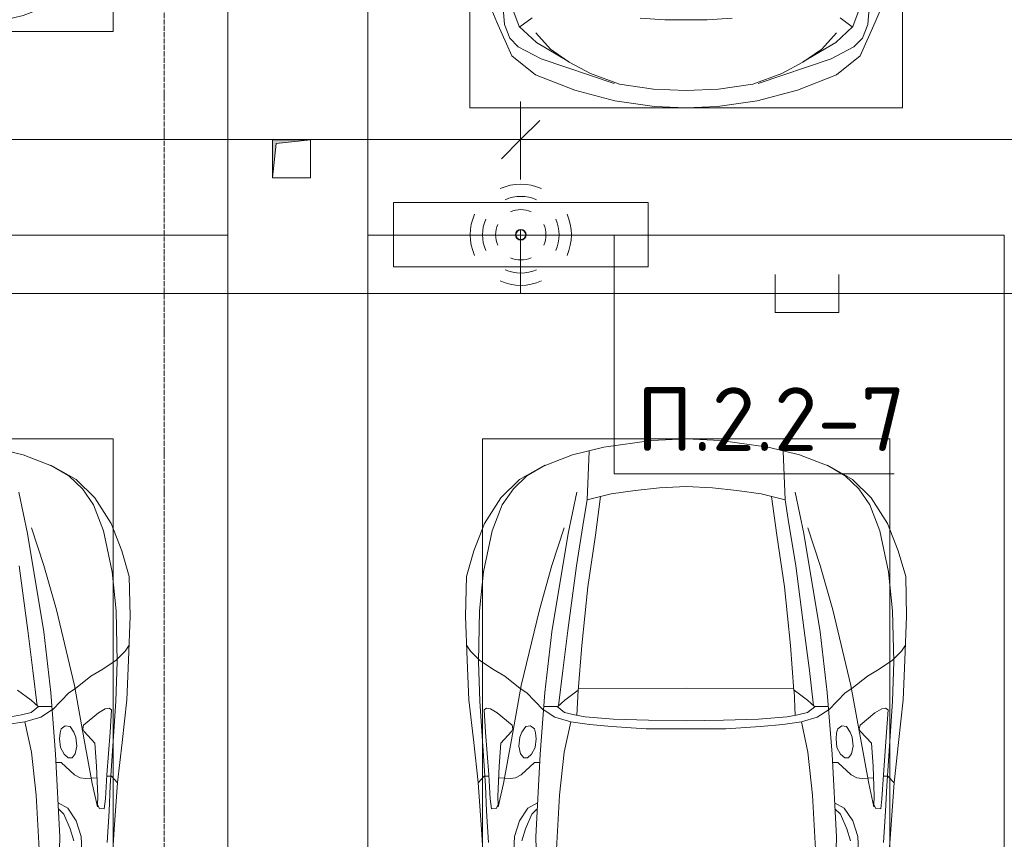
# Model space of a CAD drawing. Header units: millimetres. Extents: x -32229 to 288056, y -13689 to 125138.
# Tile 100 of 193: x -14032 to -10165, y 101976 to 105197. Entities that reach past the tile are written whole.
import ezdxf

# ---------------------------------------------------------------- set-up
doc = ezdxf.new("R2010")
doc.units = ezdxf.units.MM
doc.linetypes.add('ADSK_Линия сетки', pattern=[25, 20, -2.5, 0, -2.5])
for name, color, linetype, lineweight in [('A-ANNO-DIMS', 7, 'Continuous', 9), ('A-ANNO-DIMS-200', 7, 'Continuous', 9), ('A-ANNO-NOTE', 7, 'Continuous', 18), ('A-DETL-GENF', 7, 'Continuous', 18), ('A-DETL-THIN', 7, 'Continuous', 9), ('C-PRKG', 7, 'Continuous', 18), ('G-ANNO-TEXT', 7, 'Continuous', 9), ('M-EQPM', 7, 'Continuous', 18), ('S-GRID', 7, 'Continuous', 9)]:
    doc.layers.add(name, color=color, linetype=linetype, lineweight=lineweight)
doc.layers.add('A-DETL', color=7, linetype='Continuous', lineweight=9, true_color=0x00a600)
doc.styles.add('GOST Common_3', font='GOST_Common.ttf', dxfattribs={"width": 0.9, "height": 250})
doc.styles.add('ISOCPEUR', font='isocpeur.ttf', dxfattribs={"height": 250})
doc.dimstyles.new('ГОСТ_2_5_мм2', dxfattribs={"dimscale": 304.8, "dimtxt": 251.428749, "dimasz": 0.492126, "dimexe": 0.492126, "dimexo": 0.656168, "dimgap": 0.098425, "dimtad": 1, "dimdec": 0, "dimdsep": 46, "dimtxsty": 'GOST Common_3', "dimblk1": 'OBLIQUE', "dimblk2": 'OBLIQUE', "dimsah": 1, "dimcen": 0.09, "dimazin": 2, "dimtfac": 1, "dimtdec": 4, "dimtix": 1, "dimtmove": 0, "dimatfit": 3, "dimfxl": 1, "dimtvp": 1, "dimtolj": 1, "dimtzin": 0, "dimarcsym": 2})

# ---------------------------------------------------------------- blocks, each defined once
blk = doc.blocks.new('АР_Машиноместо - 5300x2500_С-V39--02 ЭО')
at = {"layer": 'A-DETL-GENF', "color": 253, "lineweight": 13, "true_color": 0xaaaaaa}
for p, q in [((507.1, -4462.6), (419.6, -4254.2)), ((1992.9, -4462.6), (2080.4, -4254.2)), ((528.4, -4374.7), (536.4, -4471.4)), ((1971.6, -4374.7), (1963.6, -4471.4)), ((594.6, -4479.3), (569.5, -4413.1)), ((645, -4445.5), (597.3, -4481.4)), ((1069.6, -4447.3), (1167.1, -4453.2)), ((1430.4, -4447.3), (1332.9, -4453.2)), ((1855, -4445.5), (1902.7, -4481.4)), ((1905.4, -4479.3), (1930.5, -4413.1)), ((565.9, -4595.1), (507.1, -4462.6)), ((536.4, -4471.4), (557.5, -4525.7)), ((661.8, -4543.1), (594.6, -4479.3)), ((1167.1, -4453.2), (1250, -4453.9)), ((1332.9, -4453.2), (1250, -4453.9)), ((1838.2, -4543.1), (1905.4, -4479.3)), ((1934.1, -4595.1), (1992.9, -4462.6)), ((1963.6, -4471.4), (1942.5, -4525.7)), ((717.1, -4568.9), (659.6, -4505.3)), ((1782.9, -4568.9), (1840.4, -4505.3)), ((557.5, -4525.7), (590.7, -4560.1)), ((590.7, -4560.1), (680.7, -4606.5)), ((788.5, -4617.7), (661.8, -4543.1)), ((1711.5, -4617.7), (1838.2, -4543.1)), ((1909.3, -4560.1), (1819.3, -4606.5)), ((1942.5, -4525.7), (1909.3, -4560.1)), ((659.1, -4669.9), (565.9, -4595.1)), ((791.3, -4619.7), (717.1, -4568.9)), ((1708.7, -4619.7), (1782.9, -4568.9)), ((1840.9, -4669.9), (1934.1, -4595.1)), ((680.7, -4606.5), (967, -4703.6)), ((873.9, -4665.1), (791.3, -4619.7)), ((1819.3, -4606.5), (1533, -4703.6)), ((1626.1, -4665.1), (1708.7, -4619.7)), ((812.7, -4729.4), (659.1, -4669.9)), ((988.2, -4706.7), (873.9, -4665.1)), ((1511.8, -4706.7), (1626.1, -4665.1)), ((1687.3, -4729.4), (1840.9, -4669.9)), ((1122.2, -4726.4), (988.2, -4706.7)), ((1377.8, -4726.4), (1511.8, -4706.7)), ((970.2, -4771.8), (812.7, -4729.4)), ((1250, -4731.7), (1122.2, -4726.4)), ((1250, -4731.7), (1377.8, -4726.4)), ((1529.8, -4771.8), (1687.3, -4729.4)), ((1126.4, -4794.1), (970.2, -4771.8)), ((1250, -4800), (1126.4, -4794.1)), ((1250, -4800), (1373.6, -4794.1)), ((1373.6, -4794.1), (1529.8, -4771.8))]:
    blk.add_line(p, q, dxfattribs=at)
at = {"layer": 'C-PRKG', "color": 253, "lineweight": 13, "true_color": 0xaaaaaa}
for p, q in [((0, 0), (0, -5300)), ((400, -500), (400, -4800)), ((2100, -500), (2100, -4800)), ((400, -4800), (2100, -4800)), ((2500, -5300), (0, -5300))]:
    blk.add_line(p, q, dxfattribs=at)
blk = doc.blocks.new('АР_Машиноместо - 4900x2400_М__5300х2500_-V41--02 ЭО')
at = {"layer": 'A-DETL-GENF', "color": 253, "lineweight": 13, "true_color": 0xaaaaaa}
for p, q in [((1114.6, 4493), (927, 4466.6)), ((1250, 4500), (1114.6, 4493)), ((1250, 4500), (1385.4, 4493)), ((1385.4, 4493), (1573, 4466.6)), ((927, 4466.6), (804.4, 4436.7)), ((861.2, 4260.3), (869.3, 4451.1)), ((1573, 4466.6), (1695.6, 4436.7)), ((1638.8, 4260.3), (1630.7, 4451.1)), ((804.4, 4436.7), (686, 4391.6)), ((1695.6, 4436.7), (1814, 4391.6)), ((686, 4391.6), (596.3, 4340.6)), ((1814, 4391.6), (1903.7, 4340.6)), ((596.3, 4340.6), (522.5, 4267.9)), ((1903.7, 4340.6), (1977.5, 4267.9)), ((1050.4, 4297.3), (955.5, 4283.9)), ((1146, 4306.7), (1050.4, 4297.3)), ((1250, 4312), (1146, 4306.7)), ((1250, 4312), (1354, 4306.7)), ((1354, 4306.7), (1449.6, 4297.3)), ((1449.6, 4297.3), (1544.5, 4283.9)), ((522.5, 4267.9), (458.6, 4167)), ((955.5, 4283.9), (861, 4259.4)), ((914, 4272.5), (893.6, 4121.6)), ((1544.5, 4283.9), (1639, 4259.4)), ((1586, 4272.5), (1606.4, 4121.6)), ((1977.5, 4267.9), (2041.4, 4167)), ((458.6, 4167), (416.4, 4059.2)), ((2041.4, 4167), (2083.6, 4059.2)), ((893.6, 4121.6), (863.9, 3917.5)), ((1606.4, 4121.6), (1636.1, 3917.5)), ((416.4, 4059.2), (387.4, 3958.4)), ((2083.6, 4059.2), (2112.6, 3958.4)), ((387.4, 3958.4), (384, 3802.9)), ((2112.6, 3958.4), (2116, 3802.9)), ((863.9, 3917.5), (840.1, 3687.8)), ((1636.1, 3917.5), (1659.9, 3687.8)), ((384, 3802.9), (390.2, 3630)), ((2116, 3802.9), (2109.8, 3630)), ((403.8, 3665.5), (388.1, 3688.4)), ((840.1, 3687.8), (826.6, 3509.6)), ((1659.9, 3687.8), (1673.4, 3509.6)), ((2096.2, 3665.5), (2111.9, 3688.4)), ((438.6, 3629.8), (403.8, 3665.5)), ((2061.4, 3629.8), (2096.2, 3665.5)), ((390.2, 3630), (397.1, 3474.2)), ((491.4, 3594.2), (438.6, 3629.8)), ((2008.6, 3594.2), (2061.4, 3629.8)), ((2109.8, 3630), (2102.9, 3474.2)), ((537.9, 3567), (491.4, 3594.2)), ((598.3, 3518.6), (537.9, 3567)), ((1901.7, 3518.6), (1962.1, 3567)), ((1962.1, 3567), (2008.6, 3594.2)), ((1250, 3520.1), (827.2, 3517.2)), ((1250, 3520.1), (1672.8, 3517.2)), ((624.9, 3501.2), (598.3, 3518.6)), ((654.7, 3470.4), (624.9, 3501.2)), ((676.4, 3260.1), (695.7, 3502.8)), ((773.2, 3472.4), (825.6, 3512.1)), ((825.6, 3512.1), (821, 3413)), ((1674.4, 3512.1), (1679, 3413)), ((1726.8, 3472.4), (1674.4, 3512.1)), ((1823.6, 3260.1), (1804.3, 3502.8)), ((1845.3, 3470.4), (1875.1, 3501.2)), ((1875.1, 3501.2), (1901.7, 3518.6)), ((397.1, 3474.2), (415.7, 3305.9)), ((690.2, 3433.7), (654.7, 3470.4)), ((744.1, 3447.2), (691.3, 3447.2)), ((773, 3424.2), (744.1, 3447.2)), ((744.3, 3447), (773.2, 3472.4)), ((1755.7, 3447), (1726.8, 3472.4)), ((1727, 3424.2), (1755.7, 3447)), ((1755.7, 3447.2), (1808.7, 3447.2)), ((1809.8, 3433.7), (1845.3, 3470.4)), ((2102.9, 3474.2), (2084.3, 3305.9)), ((456.6, 3434.5), (466.2, 3441.1)), ((462.2, 3347.3), (456.6, 3434.5)), ((466.2, 3441.1), (481.5, 3439.1)), ((481.5, 3439.1), (508, 3422.8)), ((508, 3422.8), (566.8, 3375.1)), ((811.1, 3414.8), (773, 3424.2)), ((853.3, 3407.2), (811.1, 3414.8)), ((965.3, 3397.8), (853.3, 3407.2)), ((1534.7, 3397.8), (1646.7, 3407.2)), ((1646.7, 3407.2), (1688.9, 3414.8)), ((1688.9, 3414.8), (1727, 3424.2)), ((1992, 3422.8), (1933.2, 3375.1)), ((2018.5, 3439.1), (1992, 3422.8)), ((2033.8, 3441.1), (2018.5, 3439.1)), ((2043.4, 3434.5), (2033.8, 3441.1)), ((2037.8, 3347.3), (2043.4, 3434.5)), ((566.8, 3375.1), (569.7, 3360.7)), ((605.2, 3346.8), (620, 3369.3)), ((620, 3369.3), (638.7, 3372.5)), ((638.7, 3372.5), (654.1, 3360.7)), ((1102.5, 3394.3), (965.3, 3397.8)), ((1250, 3391.3), (1102.5, 3394.3)), ((1250, 3391.3), (1397.5, 3394.3)), ((1397.5, 3394.3), (1534.7, 3397.8)), ((1861.3, 3372.5), (1845.9, 3360.7)), ((1880, 3369.3), (1861.3, 3372.5)), ((1894.8, 3346.8), (1880, 3369.3)), ((1933.2, 3375.1), (1930.3, 3360.7)), ((474.8, 3179.9), (462.2, 3347.3)), ((564.6, 3349.7), (522.2, 3303.2)), ((569.7, 3360.7), (564.6, 3349.7)), ((593.6, 3292.5), (597.1, 3327.4)), ((597.1, 3327.4), (605.2, 3346.8)), ((654.1, 3360.7), (658.7, 3344.5)), ((658.7, 3344.5), (661.1, 3321.2)), ((1841.3, 3344.5), (1838.9, 3321.2)), ((1845.9, 3360.7), (1841.3, 3344.5)), ((1902.9, 3327.4), (1894.8, 3346.8)), ((1906.4, 3292.5), (1902.9, 3327.4)), ((1930.3, 3360.7), (1935.4, 3349.7)), ((1935.4, 3349.7), (1977.8, 3303.2)), ((2025.2, 3179.9), (2037.8, 3347.3)), ((415.7, 3305.9), (432.8, 3149.3)), ((522.2, 3303.2), (515.3, 3213.7)), ((599.8, 3262.3), (593.6, 3292.5)), ((661.1, 3321.2), (657.2, 3286.3)), ((1838.9, 3321.2), (1842.8, 3286.3)), ((1900.2, 3262.3), (1906.4, 3292.5)), ((1977.8, 3303.2), (1984.7, 3213.7)), ((2084.3, 3305.9), (2067.1, 3148.3)), ((612.1, 3245.7), (599.8, 3262.3)), ((643.2, 3259.9), (626.8, 3246.1)), ((657.2, 3286.3), (643.2, 3259.9)), ((659.3, 2936), (676.4, 3260.1)), ((1840.7, 2936), (1823.6, 3260.1)), ((1842.8, 3286.3), (1856.8, 3259.9)), ((1856.8, 3259.9), (1873.2, 3246.1)), ((1887.9, 3245.7), (1900.2, 3262.3)), ((515.3, 3213.7), (510.9, 3094.6)), ((654.5, 3228.1), (601.7, 3179.4)), ((626.8, 3246.1), (612.1, 3245.7)), ((674.6, 3227.6), (654.5, 3228.1)), ((1825.4, 3227.6), (1845.5, 3228.1)), ((1845.5, 3228.1), (1898.3, 3179.4)), ((1873.2, 3246.1), (1887.9, 3245.7)), ((1984.7, 3213.7), (1989.1, 3094.6)), ((456.9, 3174.2), (432.9, 3148.3)), ((475.2, 3173.5), (456.9, 3174.2)), ((480.8, 3085), (474.8, 3179.9)), ((601.7, 3179.4), (579.5, 3167.7)), ((1898.3, 3179.4), (1920.5, 3167.7)), ((2019.2, 3085), (2025.2, 3179.9)), ((2024.8, 3173.5), (2043.1, 3174.2)), ((2043.1, 3174.2), (2067.1, 3148.3)), ((432.8, 3149.3), (446, 2964.8)), ((558.4, 3165.4), (513.6, 3168)), ((579.5, 3167.7), (558.4, 3165.4)), ((1920.5, 3167.7), (1941.6, 3165.4)), ((1941.6, 3165.4), (1986.4, 3168)), ((2067.2, 3149.3), (2054, 2964.8)), ((510.9, 3094.6), (512.2, 3061.4)), ((1989.1, 3094.6), (1987.8, 3061.4)), ((485.6, 3046.1), (480.8, 3085)), ((512.2, 3061.4), (504.5, 3046.6)), ((1987.8, 3061.4), (1995.5, 3046.6)), ((2014.4, 3046.1), (2019.2, 3085)), ((504.5, 3046.6), (485.6, 3046.1)), ((643.6, 3024.6), (618.7, 2966.7)), ((665.1, 3046.1), (643.6, 3024.6)), ((1834.9, 3046.1), (1856.4, 3024.6)), ((1856.4, 3024.6), (1881.3, 2966.7)), ((1995.5, 3046.6), (2014.4, 3046.1)), ((446, 2964.8), (456.1, 2818.3)), ((618.7, 2966.7), (604.4, 2919.4)), ((1881.3, 2966.7), (1895.6, 2919.4)), ((2054, 2964.8), (2043.9, 2818.3)), ((667.8, 2638.3), (659.3, 2936)), ((1832.2, 2638.3), (1840.7, 2936))]:
    blk.add_line(p, q, dxfattribs=at)
at = {"layer": 'A-DETL-GENF', "color": 254, "lineweight": 13, "true_color": 0xd4d4d4}
for p, q in [((696.3, 4395.8), (625, 4354.8)), ((1803.7, 4395.8), (1875, 4354.8)), ((625, 4354.8), (571.5, 4303.1)), ((1875, 4354.8), (1928.5, 4303.1)), ((571.5, 4303.1), (527.8, 4239.8)), ((1928.5, 4303.1), (1972.2, 4239.8)), ((786.9, 4128.3), (821.1, 4289.8)), ((849, 4182.8), (861.2, 4260.3)), ((1651, 4182.8), (1638.8, 4260.3)), ((1713.1, 4128.3), (1678.9, 4289.8)), ((527.8, 4239.8), (488.6, 4138.1)), ((1972.2, 4239.8), (2011.4, 4138.1)), ((819.4, 4000.8), (849, 4182.8)), ((1680.6, 4000.8), (1651, 4182.8)), ((722.7, 4001.8), (771.7, 4149.8)), ((1777.3, 4001.8), (1728.3, 4149.8)), ((488.6, 4138.1), (454.7, 3976.8)), ((723.2, 3741.5), (786.9, 4128.3)), ((1776.8, 3741.5), (1713.1, 4128.3)), ((2011.4, 4138.1), (2045.3, 3976.8)), ((673.6, 3827.1), (722.7, 4001.8)), ((785.7, 3746.6), (819.4, 4000.8)), ((1714.3, 3746.6), (1680.6, 4000.8)), ((1826.4, 3827.1), (1777.3, 4001.8)), ((454.7, 3976.8), (438.6, 3823.4)), ((2045.3, 3976.8), (2061.4, 3823.4)), ((438.6, 3823.4), (434.2, 3623.7)), ((602.3, 3530.2), (673.6, 3827.1)), ((1897.7, 3530.2), (1826.4, 3827.1)), ((2061.4, 3823.4), (2065.8, 3623.7)), ((695.7, 3502.8), (723.2, 3741.5)), ((765.5, 3589.1), (785.7, 3746.6)), ((1734.5, 3589.1), (1714.3, 3746.6)), ((1804.3, 3502.8), (1776.8, 3741.5)), ((434.2, 3623.7), (439.5, 3468.5)), ((2065.8, 3623.7), (2060.5, 3468.5)), ((749.1, 3450.8), (765.5, 3589.1)), ((1750.9, 3450.8), (1734.5, 3589.1)), ((564, 3316.2), (602.3, 3530.2)), ((1936, 3316.2), (1897.7, 3530.2)), ((439.5, 3468.5), (462, 3136.6)), ((2060.5, 3468.5), (2038, 3136.6)), ((734.6, 3405.8), (688.5, 3435.5)), ((797.1, 3388.2), (734.6, 3405.8)), ((1702.9, 3388.2), (1765.4, 3405.8)), ((1765.4, 3405.8), (1811.5, 3435.5)), ((771.7, 3268.5), (797.1, 3388.2)), ((870, 3377.1), (797.1, 3388.2)), ((957.1, 3368.9), (870, 3377.1)), ((1093.5, 3360.7), (957.1, 3368.9)), ((1406.5, 3360.7), (1542.9, 3368.9)), ((1542.9, 3368.9), (1630, 3377.1)), ((1630, 3377.1), (1702.9, 3388.2)), ((1728.3, 3268.5), (1702.9, 3388.2)), ((1250, 3360.7), (1093.5, 3360.7)), ((1250, 3360.7), (1406.5, 3360.7)), ((532.7, 3145.9), (564, 3316.2)), ((1967.3, 3145.9), (1936, 3316.2)), ((752.8, 3099), (771.7, 3268.5)), ((1747.2, 3099), (1728.3, 3268.5)), ((462, 3136.6), (466.3, 3036.3)), ((512.5, 3053.2), (532.7, 3145.9)), ((1987.5, 3053.2), (1967.3, 3145.9)), ((2038, 3136.6), (2033.7, 3036.3)), ((737.8, 2818.3), (752.8, 3099)), ((1762.2, 2818.3), (1747.2, 3099)), ((629, 3048.1), (666.7, 3069.7)), ((1871, 3048.1), (1833.3, 3069.7)), ((466.3, 3036.3), (473.9, 2913.7)), ((595.2, 2997.9), (629, 3048.1)), ((1904.8, 2997.9), (1871, 3048.1)), ((2033.7, 3036.3), (2026.1, 2913.7)), ((575.7, 2937.4), (595.2, 2997.9)), ((1924.3, 2937.4), (1904.8, 2997.9)), ((571.6, 2853.3), (575.7, 2937.4)), ((1928.4, 2853.3), (1924.3, 2937.4))]:
    blk.add_line(p, q, dxfattribs=at)
at = {"layer": 'C-PRKG', "color": 253, "lineweight": 13, "true_color": 0xaaaaaa}
for p, q in [((2500, 5300), (0, 5300)), ((0, 0), (0, 5300)), ((2500, 0), (2500, 5300)), ((450, 4500), (2050, 4500)), ((450, 800), (450, 4500)), ((2050, 800), (2050, 4500))]:
    blk.add_line(p, q, dxfattribs=at)
blk = doc.blocks.new('АР_Машиноместо - 4900x2400_М__5300х2500_-2211001--02 ЭО')
at = {"layer": 'A-DETL-GENF', "color": 253, "lineweight": 13, "true_color": 0xaaaaaa}
for p, q in [((667.8, -2638.3), (659.3, -2936)), ((446, -2964.8), (456.1, -2818.3)), ((618.7, -2966.7), (604.4, -2919.4)), ((659.3, -2936), (676.4, -3260.1)), ((432.8, -3149.3), (446, -2964.8)), ((643.6, -3024.6), (618.7, -2966.7)), ((485.6, -3046.1), (480.8, -3085)), ((504.5, -3046.6), (485.6, -3046.1)), ((512.2, -3061.4), (504.5, -3046.6)), ((665.1, -3046.1), (643.6, -3024.6)), ((480.8, -3085), (474.8, -3179.9)), ((510.9, -3094.6), (512.2, -3061.4)), ((515.3, -3213.7), (510.9, -3094.6)), ((415.7, -3305.9), (432.8, -3149.3)), ((456.9, -3174.2), (432.9, -3148.3)), ((558.4, -3165.4), (513.6, -3168)), ((579.5, -3167.7), (558.4, -3165.4)), ((601.7, -3179.4), (579.5, -3167.7)), ((475.2, -3173.5), (456.9, -3174.2)), ((474.8, -3179.9), (462.2, -3347.3)), ((654.5, -3228.1), (601.7, -3179.4)), ((522.2, -3303.2), (515.3, -3213.7)), ((612.1, -3245.7), (599.8, -3262.3)), ((626.8, -3246.1), (612.1, -3245.7)), ((643.2, -3259.9), (626.8, -3246.1)), ((674.6, -3227.6), (654.5, -3228.1)), ((599.8, -3262.3), (593.6, -3292.5)), ((657.2, -3286.3), (643.2, -3259.9)), ((661.1, -3321.2), (657.2, -3286.3)), ((676.4, -3260.1), (695.7, -3502.8)), ((397.1, -3474.2), (415.7, -3305.9)), ((564.6, -3349.7), (522.2, -3303.2)), ((593.6, -3292.5), (597.1, -3327.4)), ((658.7, -3344.5), (661.1, -3321.2)), ((462.2, -3347.3), (456.6, -3434.5)), ((569.7, -3360.7), (564.6, -3349.7)), ((566.8, -3375.1), (569.7, -3360.7)), ((597.1, -3327.4), (605.2, -3346.8)), ((605.2, -3346.8), (620, -3369.3)), ((638.7, -3372.5), (654.1, -3360.7)), ((654.1, -3360.7), (658.7, -3344.5)), ((508, -3422.8), (566.8, -3375.1)), ((620, -3369.3), (638.7, -3372.5)), ((456.6, -3434.5), (466.2, -3441.1)), ((466.2, -3441.1), (481.5, -3439.1)), ((481.5, -3439.1), (508, -3422.8)), ((690.2, -3433.7), (654.7, -3470.4)), ((773, -3424.2), (744.1, -3447.2)), ((811.1, -3414.8), (773, -3424.2)), ((853.3, -3407.2), (811.1, -3414.8)), ((390.2, -3630), (397.1, -3474.2)), ((654.7, -3470.4), (624.9, -3501.2)), ((744.1, -3447.2), (691.3, -3447.2)), ((744.3, -3447), (773.2, -3472.4)), ((773.2, -3472.4), (825.6, -3512.1)), ((598.3, -3518.6), (537.9, -3567)), ((624.9, -3501.2), (598.3, -3518.6)), ((491.4, -3594.2), (438.6, -3629.8)), ((537.9, -3567), (491.4, -3594.2)), ((384, -3802.9), (390.2, -3630)), ((438.6, -3629.8), (403.8, -3665.5)), ((403.8, -3665.5), (388.1, -3688.4)), ((387.4, -3958.4), (384, -3802.9)), ((416.4, -4059.2), (387.4, -3958.4)), ((458.6, -4167), (416.4, -4059.2)), ((522.5, -4267.9), (458.6, -4167)), ((596.3, -4340.6), (522.5, -4267.9)), ((686, -4391.6), (596.3, -4340.6)), ((804.4, -4436.7), (686, -4391.6)), ((927, -4466.6), (804.4, -4436.7))]:
    blk.add_line(p, q, dxfattribs=at)
at = {"layer": 'A-DETL-GENF', "color": 254, "lineweight": 13, "true_color": 0xd4d4d4}
for p, q in [((737.8, -2818.3), (752.8, -3099)), ((571.6, -2853.3), (575.7, -2937.4)), ((466.3, -3036.3), (473.9, -2913.7)), ((575.7, -2937.4), (595.2, -2997.9)), ((595.2, -2997.9), (629, -3048.1)), ((462, -3136.6), (466.3, -3036.3)), ((512.5, -3053.2), (532.7, -3145.9)), ((629, -3048.1), (666.7, -3069.7)), ((752.8, -3099), (771.7, -3268.5)), ((439.5, -3468.5), (462, -3136.6)), ((532.7, -3145.9), (564, -3316.2)), ((771.7, -3268.5), (797.1, -3388.2)), ((564, -3316.2), (602.3, -3530.2)), ((797.1, -3388.2), (734.6, -3405.8)), ((870, -3377.1), (797.1, -3388.2)), ((734.6, -3405.8), (688.5, -3435.5)), ((434.2, -3623.7), (439.5, -3468.5)), ((749.1, -3450.8), (765.5, -3589.1)), ((695.7, -3502.8), (723.2, -3741.5)), ((602.3, -3530.2), (673.6, -3827.1)), ((765.5, -3589.1), (785.7, -3746.6)), ((438.6, -3823.4), (434.2, -3623.7)), ((723.2, -3741.5), (786.9, -4128.3)), ((785.7, -3746.6), (819.4, -4000.8)), ((454.7, -3976.8), (438.6, -3823.4)), ((673.6, -3827.1), (722.7, -4001.8)), ((488.6, -4138.1), (454.7, -3976.8)), ((722.7, -4001.8), (771.7, -4149.8)), ((527.8, -4239.8), (488.6, -4138.1)), ((786.9, -4128.3), (821.1, -4289.8)), ((571.5, -4303.1), (527.8, -4239.8)), ((625, -4354.8), (571.5, -4303.1)), ((696.3, -4395.8), (625, -4354.8))]:
    blk.add_line(p, q, dxfattribs=at)
at = {"layer": 'C-PRKG', "color": 253, "lineweight": 13, "true_color": 0xaaaaaa}
for p, q in [((0, 0), (0, -5300)), ((450, -800), (450, -4500)), ((450, -4500), (2050, -4500)), ((2500, -5300), (0, -5300))]:
    blk.add_line(p, q, dxfattribs=at)
blk = doc.blocks.new('АР_Канал вертикальный прямоугольный - ВК-V88--02 ЭО')
at = {"layer": 'M-EQPM', "lineweight": 13, "true_color": 0xe2e2e2}
blk.add_hatch(color=254, dxfattribs=at).paths.add_polyline_path([(-75, -75), (-60, 60), (75, 75), (-75, 75)])
at = {"layer": 'M-EQPM', "color": 253, "lineweight": 13, "true_color": 0xaaaaaa}
for p, q in [((75, 75), (-75, 75)), ((-75, 75), (-75, -75)), ((75, 75), (-75, 75)), ((-75, 75), (-75, -75)), ((-75, -75), (-75, 75)), ((-75, 75), (75, 75)), ((-75, -75), (-60, 60)), ((-75, -75), (-60, 60)), ((-60, 60), (75, 75)), ((-60, 60), (75, 75)), ((75, -75), (75, 75)), ((75, 75), (75, -75)), ((-75, -75), (75, -75)), ((75, -75), (-75, -75))]:
    blk.add_line(p, q, dxfattribs=at)
blk = doc.blocks.new('Наметкина 10_РД_АР_П_rvt-1--02 ЭО')
at = {"layer": 'C-PRKG', "color": 253, "lineweight": 13, "true_color": 0xaaaaaa, "rotation": 180}
for name, p in [('АР_Машиноместо - 4900x2400_М__5300х2500_-V41--02 ЭО', (-13214.7, 109650)), ('АР_Машиноместо - 4900x2400_М__5300х2500_-2211001--02 ЭО', (-13214.7, 99050))]:
    blk.add_blockref(name, p, dxfattribs=at)
at = {"layer": 'C-PRKG', "color": 253, "lineweight": 13, "true_color": 0xaaaaaa}
for name, p in [('АР_Машиноместо - 5300x2500_С-V39--02 ЭО', (-12664.7, 109650)), ('АР_Машиноместо - 4900x2400_М__5300х2500_-V41--02 ЭО', (-12664.7, 99050))]:
    blk.add_blockref(name, p, dxfattribs=at)
at = {"layer": 'M-EQPM', "color": 253, "lineweight": 13, "true_color": 0xaaaaaa}
blk.add_blockref('АР_Канал вертикальный прямоугольный - ВК-V88--02 ЭО', (-12964.7, 104650), dxfattribs=at)
blk = doc.blocks.new('DIMBLOCK137--02 ЭО')
at = {"layer": 'A-ANNO-DIMS-200'}
for p, q in [((-18064.9, 104566.8), (-18064.9, 104875.5)), ((-12064.7, 104569), (-12064.7, 104875.5)), ((-18064.9, 104725.5), (-17989.9, 104800.5)), ((-12064.7, 104725.5), (-11989.7, 104800.5)), ((-18064.9, 104725.5), (-18139.9, 104650.5)), ((-18064.9, 104725.5), (-12064.7, 104725.5)), ((-18064.9, 104725.5), (-18064.9, 104566.8)), ((-12064.7, 104725.5), (-12139.7, 104650.5)), ((-12064.7, 104725.5), (-12064.7, 104569))]:
    blk.add_line(p, q, dxfattribs=at)
at = {"layer": 'A-ANNO-DIMS-200', "color": 0, "insert": (-15380.1, 105082.2), "char_height": 250, "width": 756.843, "attachment_point": 1, "line_spacing_factor": 1.022761, "style": 'GOST Common_3'}
blk.add_mtext('6000', dxfattribs=at)
blk = doc.blocks.new('_Oblique')
at = {"color": 0, "linetype": 'ByBlock', "lineweight": -2}
blk.add_line((-0.5, -0.5), (0.5, 0.5), dxfattribs=at)
blk = doc.blocks.new('DIMBLOCK138--02 ЭО')
at = {"layer": 'A-ANNO-DIMS-200'}
for p, q in [((-12064.7, 104569), (-12064.7, 104875.5)), ((-6065, 104568), (-6065, 104875.5)), ((-12064.7, 104725.5), (-11989.7, 104800.5)), ((-6065, 104725.5), (-5990, 104800.5)), ((-12064.7, 104725.5), (-12139.7, 104650.5)), ((-12064.7, 104725.5), (-6065, 104725.5)), ((-12064.7, 104725.5), (-12064.7, 104569)), ((-6065, 104725.5), (-6140, 104650.5)), ((-6065, 104725.5), (-6065, 104568))]:
    blk.add_line(p, q, dxfattribs=at)
at = {"layer": 'A-ANNO-DIMS-200', "color": 0, "insert": (-9380.2, 105082.2), "char_height": 250, "width": 756.843, "attachment_point": 1, "line_spacing_factor": 1.022761, "style": 'GOST Common_3'}
blk.add_mtext('6000', dxfattribs=at)

msp = doc.modelspace()

# ---------------------------------------------------------------- linework, layer by layer
at = {"layer": 'A-ANNO-NOTE', "color": 5, "lineweight": 9, "true_color": 0x0000ff}
for p, q in [((-12563.9, 104478.1), (-11563.9, 104478.1)), ((-12563.9, 104225.4), (-12563.9, 104478.1)), ((-11563.9, 104478.1), (-11563.9, 104225.4)), ((-11563.9, 104225.4), (-12563.9, 104225.4))]:
    msp.add_line(p, q, dxfattribs=at)
for centre in [(-12064.8, 104351.6), (-12063.9, 104352.5), (-12063.9, 104350.8), (-12063, 104351.6)]:
    msp.add_circle(centre, 20, dxfattribs=at)
for centre, radius, start, end in [((-12063.9, 104350.8), 199.6, 66, 114), ((-12063.9, 104350.8), 151.5, 66, 114), ((-12063, 104351.6), 199.6, 156, 204), ((-12063.9, 104350.8), 99.8, 66, 114), ((-12064.8, 104351.6), 199.6, 336, 24), ((-12063, 104351.6), 151.5, 156, 204), ((-12063, 104351.6), 99.8, 156, 204), ((-12064.8, 104351.6), 99.8, 336, 24), ((-12064.8, 104351.6), 151.5, 336, 24), ((-12063.9, 104352.5), 99.8, 246, 294), ((-12063.9, 104352.5), 151.5, 246, 294), ((-12063.9, 104352.5), 199.6, 246, 294)]:
    msp.add_arc(centre, radius, start, end, dxfattribs=at)
at = {"layer": 'A-DETL', "color": 5, "true_color": 0x0000ff}
for p, q in [((-12064.7, 104369), (-12064.7, 104121.2)), ((-11064.4, 104196.2), (-11064.4, 104046.2)), ((-10814.4, 104046.2), (-10814.4, 104196.2)), ((9805.3, 104121.2), (-18064.9, 104121.2)), ((-11064.4, 104046.2), (-10814.4, 104046.2))]:
    msp.add_line(p, q, dxfattribs=at)
at = {"layer": 'A-DETL-THIN'}
for p, q in [((-11696.8, 104351.8), (-11696.8, 103411.8)), ((-11696.8, 103411.8), (-10596.8, 103411.8))]:
    msp.add_line(p, q, dxfattribs=at)
at = {"layer": 'S-GRID', "color": 253, "linetype": 'ADSK_Линия сетки', "true_color": 0xaaaaaa}
msp.add_line((-13464.7, -12088.9), (-13464.7, 125138.4), dxfattribs=at)

# ---------------------------------------------------------------- block references
at = {"lineweight": 5}
msp.add_blockref('Наметкина 10_РД_АР_П_rvt-1--02 ЭО', (0, 0), dxfattribs=at)

# ---------------------------------------------------------------- texts
at = {"layer": 'G-ANNO-TEXT', "insert": (-11609.1, 103752.2), "char_height": 250, "width": 1068.58, "attachment_point": 1, "line_spacing_factor": 1.139951, "style": 'ISOCPEUR'}
msp.add_mtext('\\pt600,1200,1800,2400,3000,3600,4200,4800,5400,6000,6600,7200,7800,8400,9000,9600,10200,10800,11400,12000,12600,13200,13800,14400,15000,15600,16200,16800,17400,18000,18600,19200;П.2.2-7', dxfattribs=at)

# ---------------------------------------------------------------- dimensions: what is measured, and where the dimension line sits
at = {"layer": 'A-ANNO-DIMS'}
for base, p1, p2, override, picture, middle in [((-12064.7, 104725.5), (-18064.9, 104366.8), (-12064.7, 104369), {"dimpost": '<>', "dimfxl": 6000.177488}, 'DIMBLOCK137--02 ЭО', (-15064.8, 104880.5)), ((-6065, 104725.5), (-12064.7, 104369), (-6065, 104368), {"dimpost": '<>', "dimfxl": 5999.735023}, 'DIMBLOCK138--02 ЭО', (-9064.8, 104880.5))]:
    dim = msp.add_linear_dim(base=base, p1=p1, p2=p2, dimstyle='ГОСТ_2_5_мм2', override=override, dxfattribs=at)
    dim.commit()
    dim.dimension.update_dxf_attribs({"geometry": picture, "text_midpoint": middle})

doc.saveas('drawing.dxf')
